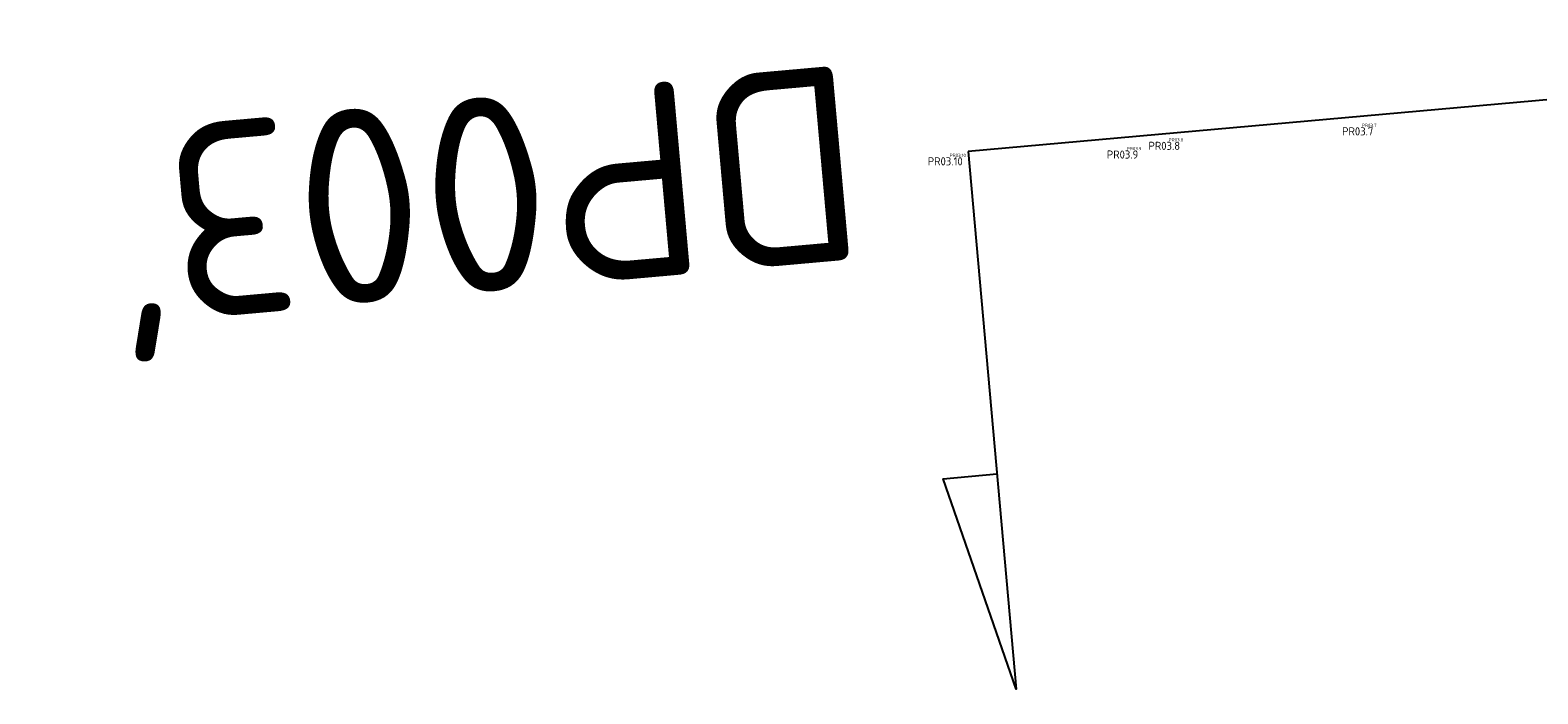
# Model space of a CAD drawing. Header units: millimetres. Extents: x 109167 to 931660, y 98993 to 321604.
# Tile 21 of 39: x 721024 to 734982, y 217987 to 224135. Entities that reach past the tile are written whole.
import ezdxf
from ezdxf.enums import TextEntityAlignment as Align

# ---------------------------------------------------------------- set-up
doc = ezdxf.new("R2010")
doc.units = ezdxf.units.MM
for name, color, linetype in [('B-ME-AL-SITUATIEMETING-S', 7, 'Continuous'), ('B-WE-AL-PROFIELLOCATIE-S', 7, 'Continuous'), ('B-WE-AL-SITUATIEMETING-S', 7, 'Continuous'), ('X-XX-AL-MEETPUNT_DATA_PUNTNUMMER-T18', 7, 'Continuous')]:
    doc.layers.add(name, color=color, linetype=linetype)
doc.styles.add('NLCS-ISO-ANNOTATIVE-T18', font='NLCS-ISO.ttf', dxfattribs={"height": 1.8})

# ---------------------------------------------------------------- blocks, each defined once
blk = doc.blocks.new('SAL-MEETPUNT_MARKER-SO')
at = {"layer": 'X-XX-AL-MEETPUNT_DATA_PUNTNUMMER-T18', "style": 'NLCS-ISO-ANNOTATIVE-T18'}
blk.add_attdef('PUNTID', text='', height=1.5, dxfattribs=at).set_placement((-1, -2.59), align=Align.RIGHT)
blk = doc.blocks.new('SAL-PROFIEL_LOCATIE_RECHTS-SO')
at = {"color": 0, "linetype": 'ByBlock', "lineweight": -2}
blk.add_lwpolyline([(0, 0), (0, 5), (0.5, 3), (0, 3)], dxfattribs=at)
at = {"color": 0, "linetype": 'ByBlock', "lineweight": -2, "style": 'NLCS-ISO-ANNOTATIVE-T18'}
blk.add_attdef('PROFNUMMER', text='', height=1.8, dxfattribs=at).set_placement((1, 0), align=Align.MIDDLE_LEFT)

msp = doc.modelspace()

# ---------------------------------------------------------------- linework, layer by layer
at = {"layer": 'B-WE-AL-PROFIELLOCATIE-S', "elevation": 443.6}
msp.add_lwpolyline([(742284.8, 224135.1), (729707.2, 223011.9)], dxfattribs=at)

# ---------------------------------------------------------------- block references
at = {"layer": 'B-ME-AL-SITUATIEMETING-S'}
ref = msp.add_blockref('SAL-MEETPUNT_MARKER-SO', (733508.6, 223289.6, 2002.2), dxfattribs=dict(at, xscale=20, yscale=20, zscale=20))
ref.add_attrib('PUNTID', 'PR03.7', dxfattribs={"layer": 'X-XX-AL-MEETPUNT_DATA_PUNTNUMMER-T18', "height": 30, "style": 'NLCS-ISO-ANNOTATIVE-T18'}).set_placement((733488.6, 223237.9, 2002.2), align=Align.RIGHT)
ref = msp.add_blockref('SAL-MEETPUNT_MARKER-SO', (731332.8, 223074.8, 3588.7), dxfattribs=dict(at, xscale=20, yscale=20, zscale=20))
ref.add_attrib('PUNTID', 'PR03.9', dxfattribs={"layer": 'X-XX-AL-MEETPUNT_DATA_PUNTNUMMER-T18', "height": 30, "style": 'NLCS-ISO-ANNOTATIVE-T18'}).set_placement((731312.8, 223023.1, 3588.7), align=Align.RIGHT)
ref = msp.add_blockref('SAL-MEETPUNT_MARKER-SO', (731719.8, 223155.4, 3500.8), dxfattribs=dict(at, xscale=20, yscale=20, zscale=20))
ref.add_attrib('PUNTID', 'PR03.8', dxfattribs={"layer": 'X-XX-AL-MEETPUNT_DATA_PUNTNUMMER-T18', "height": 30, "style": 'NLCS-ISO-ANNOTATIVE-T18'}).set_placement((731699.8, 223103.7, 3500.8), align=Align.RIGHT)
ref = msp.add_blockref('SAL-MEETPUNT_MARKER-SO', (729707.2, 223011.9, 3714.3), dxfattribs=dict(at, xscale=20, yscale=20, zscale=20))
ref.add_attrib('PUNTID', 'PR03.10', dxfattribs={"layer": 'X-XX-AL-MEETPUNT_DATA_PUNTNUMMER-T18', "height": 30, "style": 'NLCS-ISO-ANNOTATIVE-T18'}).set_placement((729687.2, 222960.2, 3714.3), align=Align.RIGHT)
at = {"layer": 'B-WE-AL-PROFIELLOCATIE-S', "xscale": 999.9999999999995, "yscale": 999.9999999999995, "zscale": 999.9999999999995, "rotation": 185.1030691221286}
msp.add_blockref('SAL-PROFIEL_LOCATIE_RECHTS-SO', (729707.2, 223011.9, 443.6), dxfattribs=at).add_auto_attribs({'PROFNUMMER': "DP003'"})
at = {"layer": 'B-WE-AL-SITUATIEMETING-S'}
ref = msp.add_blockref('SAL-MEETPUNT_MARKER-SO', (733508.6, 223289.6, 2002.2), dxfattribs=dict(at, xscale=50, yscale=50, zscale=50))
ref.add_attrib('PUNTID', 'PR03.7', dxfattribs={"layer": 'X-XX-AL-MEETPUNT_DATA_PUNTNUMMER-T18', "height": 75, "style": 'NLCS-ISO-ANNOTATIVE-T18'}).set_placement((733458.6, 223160.2, 2002.2), align=Align.RIGHT)
ref = msp.add_blockref('SAL-MEETPUNT_MARKER-SO', (731719.8, 223155.4, 3500.8), dxfattribs=dict(at, xscale=50, yscale=50, zscale=50))
ref.add_attrib('PUNTID', 'PR03.8', dxfattribs={"layer": 'X-XX-AL-MEETPUNT_DATA_PUNTNUMMER-T18', "height": 75, "style": 'NLCS-ISO-ANNOTATIVE-T18'}).set_placement((731669.8, 223026, 3500.8), align=Align.RIGHT)
ref = msp.add_blockref('SAL-MEETPUNT_MARKER-SO', (729707.2, 223011.9, 3714.3), dxfattribs=dict(at, xscale=50, yscale=50, zscale=50))
ref.add_attrib('PUNTID', 'PR03.10', dxfattribs={"layer": 'X-XX-AL-MEETPUNT_DATA_PUNTNUMMER-T18', "height": 75, "style": 'NLCS-ISO-ANNOTATIVE-T18'}).set_placement((729657.2, 222882.5, 3714.3), align=Align.RIGHT)
ref = msp.add_blockref('SAL-MEETPUNT_MARKER-SO', (731332.8, 223074.8, 3588.7), dxfattribs=dict(at, xscale=50, yscale=50, zscale=50))
ref.add_attrib('PUNTID', 'PR03.9', dxfattribs={"layer": 'X-XX-AL-MEETPUNT_DATA_PUNTNUMMER-T18', "height": 75, "style": 'NLCS-ISO-ANNOTATIVE-T18'}).set_placement((731282.8, 222945.4, 3588.7), align=Align.RIGHT)

doc.saveas('drawing.dxf')
